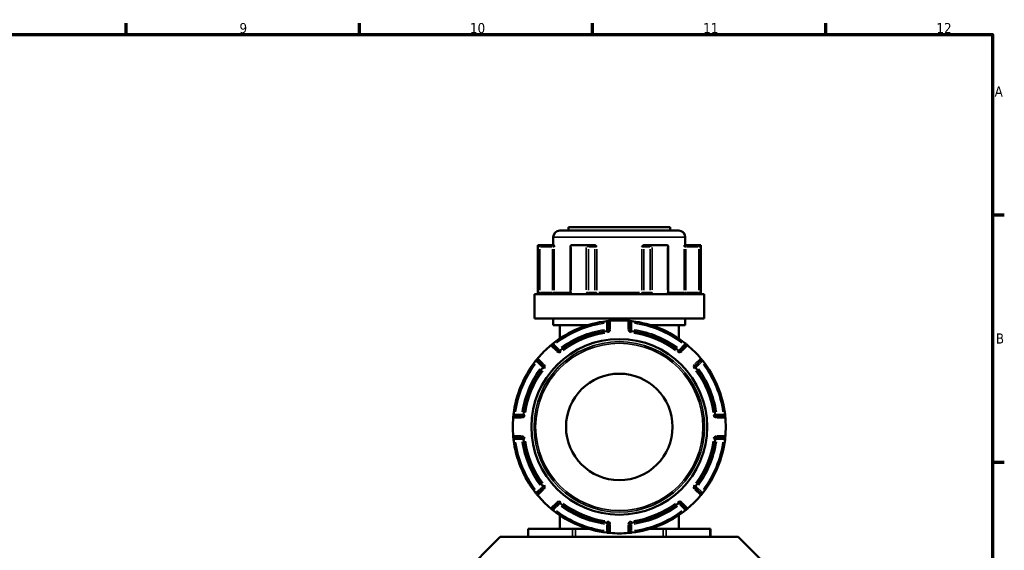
# Model space of a CAD drawing. Header units: millimetres. Extents: x 0 to 926, y 0 to 961.
# Tile 10 of 17: x 529 to 825, y 419 to 578. Entities that reach past the tile are written whole.
import ezdxf

# ---------------------------------------------------------------- set-up
doc = ezdxf.new("R2010")
doc.units = ezdxf.units.MM
for name, color, linetype, lineweight in [('Border (ANSI)', 7, 'Continuous', 70), ('Visible (ANSI)', 7, 'Continuous', 50), ('Visible Narrow (ANSI)', 7, 'Continuous', 35)]:
    doc.layers.add(name, color=color, linetype=linetype, lineweight=lineweight)
doc.styles.add('Note Text (ANSI)', font='tahoma.ttf')

# ---------------------------------------------------------------- blocks, each defined once
blk = doc.blocks.new('Borders Default Border')
at = {"layer": 'Border (ANSI)'}
for p, q in [((560.67, 574), (560.67, 577.45)), ((630.75, 574), (630.75, 577.45)), ((700.83, 574), (700.83, 577.45)), ((770.92, 574), (770.92, 577.45)), ((821, 519.75), (824.45, 519.75)), ((821, 445.5), (824.45, 445.5))]:
    blk.add_line(p, q, dxfattribs=at)
at = {"layer": 'Border (ANSI)', "flags": 128}
blk.add_lwpolyline([(20, 20), (20, 574), (821, 574), (821, 20), (20, 20)], dxfattribs=at)
at = {"layer": 'Border (ANSI)', "attachment_point": 7, "style": 'Note Text (ANSI)'}
for s, insert, char_height in [('9', (594.7, 574.34), 3.05), ('10', (663.96, 574.34), 3.048), ('11', (734.04, 574.4), 3.048), ('12', (804.13, 574.4), 3.048), ('A', (821.63, 555.35), 3.05), ('B', (821.99, 481.1), 3.05)]:
    blk.add_mtext(s, dxfattribs=dict(at, insert=insert, char_height=char_height))

msp = doc.modelspace()

# ---------------------------------------------------------------- linework, layer by layer
at = {"layer": 'Visible (ANSI)'}
for p, q in [((690.982, 515.05), (726.682, 515.05)), ((693.532, 516.05), (724.132, 516.05)), ((693.532, 516.05), (693.532, 515.05)), ((724.132, 516.05), (724.132, 515.05)), ((688.982, 513.05), (688.982, 510.7)), ((728.682, 513.05), (728.682, 510.7)), ((684.332, 510.7), (684.466, 510.7)), ((684.332, 510.7), (684.332, 496)), ((688.796, 510.7), (684.466, 510.7)), ((684.472, 510.697), (684.969, 510.2)), ((689.157, 510.7), (688.796, 510.7)), ((694.184, 510.45), (694.184, 496.5)), ((694.432, 510.7), (698.866, 510.7)), ((701.031, 510.7), (698.866, 510.7)), ((701.27, 510.7), (701.031, 510.7)), ((716.633, 510.7), (716.395, 510.7)), ((718.798, 510.7), (716.633, 510.7)), ((718.798, 510.7), (723.232, 510.7)), ((723.481, 496.5), (723.481, 510.45)), ((728.868, 510.7), (728.508, 510.7)), ((733.198, 510.7), (728.868, 510.7)), ((733.193, 510.697), (732.695, 510.2)), ((733.198, 510.7), (733.332, 510.7)), ((733.332, 510.7), (733.332, 496)), ((683.332, 496), (734.332, 496)), ((683.332, 496), (683.332, 488.65)), ((734.332, 496), (734.332, 488.65)), ((683.332, 488.65), (734.332, 488.65)), ((688.982, 488.65), (688.982, 486.65)), ((728.682, 488.65), (728.682, 486.65)), ((688.982, 486.65), (699.462, 486.65)), ((690.982, 486.65), (690.982, 482.612)), ((705.632, 487.437), (705.632, 485.367)), ((712.032, 485.367), (712.032, 487.437)), ((718.202, 486.65), (728.682, 486.65)), ((726.682, 486.65), (726.682, 482.612)), ((690.367, 479.044), (688.903, 480.507)), ((728.761, 480.507), (727.298, 479.044)), ((684.378, 475.982), (685.841, 474.518)), ((731.823, 474.518), (733.287, 475.982)), ((679.518, 459.253), (677.448, 459.253)), ((740.216, 459.253), (738.146, 459.253)), ((677.448, 452.853), (679.518, 452.853)), ((738.146, 452.853), (740.216, 452.853)), ((685.841, 437.587), (684.378, 436.123)), ((733.287, 436.123), (731.823, 437.587)), ((688.903, 431.598), (690.367, 433.062)), ((727.298, 433.062), (728.761, 431.598)), ((690.982, 429.494), (690.982, 425.455)), ((726.682, 429.494), (726.682, 425.455)), ((705.632, 426.738), (705.632, 424.669)), ((712.032, 424.669), (712.032, 426.738)), ((681.447, 425.455), (681.581, 425.455)), ((681.447, 425.455), (681.447, 423.005)), ((681.581, 425.455), (694.774, 425.455)), ((694.774, 425.455), (695.64, 425.455)), ((695.64, 425.455), (699.462, 425.455)), ((718.202, 425.455), (722.025, 425.455)), ((722.025, 425.455), (722.891, 425.455)), ((722.891, 425.455), (736.084, 425.455)), ((736.084, 425.455), (736.218, 425.455)), ((736.218, 423.005), (736.218, 425.455)), ((673.083, 423.005), (660.833, 410.755)), ((673.083, 423.005), (744.581, 423.005)), ((744.581, 423.005), (756.831, 410.755))]:
    msp.add_line(p, q, dxfattribs=at)
for radius in [26.414, 16]:
    msp.add_circle((708.832, 456.053), radius, dxfattribs=at)
for centre, radius, start, end in [((690.982, 513.05), 2, 90, 180), ((726.682, 513.05), 2, 0, 90), ((708.832, 456.053), 32, 96.74555, 128.25445), ((705.132, 485.367), 0.5, 277.19378, 0), ((706.132, 487.437), 0.5, 94.9171, 180), ((708.832, 456.053), 32, 85.15991, 94.84009), ((711.532, 487.437), 0.5, 0, 85.0829), ((712.532, 485.367), 0.5, 180, 262.80622), ((708.832, 456.053), 32, 51.74555, 83.25445), ((708.832, 456.053), 29.047, 97.19378, 127.80622), ((708.832, 456.053), 29.047, 52.19378, 82.80622), ((708.832, 456.053), 32, 130.15991, 139.84009), ((688.55, 480.154), 0.5, 45, 130.0829), ((729.115, 480.154), 0.5, 49.9171, 135), ((708.832, 456.053), 32, 40.15991, 49.84009), ((684.731, 476.335), 0.5, 139.9171, 225), ((690.72, 479.397), 0.5, 225, 307.80622), ((726.944, 479.397), 0.5, 232.19378, 315), ((732.933, 476.335), 0.5, 315, 40.0829), ((708.832, 456.053), 32, 141.74555, 173.25445), ((708.832, 456.053), 29.047, 142.19378, 172.80622), ((685.488, 474.164), 0.5, 322.19378, 45), ((732.177, 474.164), 0.5, 135, 217.80622), ((708.832, 456.053), 29.047, 7.19378, 37.80622), ((708.832, 456.053), 32, 6.74555, 38.25445), ((708.832, 456.053), 32, 175.15991, 184.84009), ((677.448, 458.753), 0.5, 90, 175.0829), ((679.518, 459.753), 0.5, 270, 352.80622), ((738.146, 459.753), 0.5, 187.19378, 270), ((740.216, 458.753), 0.5, 4.9171, 90), ((708.832, 456.053), 32, 355.15991, 4.84009), ((677.448, 453.353), 0.5, 184.9171, 270), ((679.518, 452.353), 0.5, 7.19378, 90), ((738.146, 452.353), 0.5, 90, 172.80622), ((740.216, 453.353), 0.5, 270, 355.0829), ((708.832, 456.053), 32, 186.74555, 218.25445), ((708.832, 456.053), 29.047, 187.19378, 217.80622), ((708.832, 456.053), 29.047, 322.19378, 352.80622), ((708.832, 456.053), 32, 321.74555, 353.25445), ((685.488, 437.941), 0.5, 315, 37.80622), ((732.177, 437.941), 0.5, 142.19378, 225), ((684.731, 435.77), 0.5, 135, 220.0829), ((708.832, 456.053), 32, 220.15991, 229.84009), ((708.832, 456.053), 32, 310.15991, 319.84009), ((732.933, 435.77), 0.5, 319.9171, 45), ((690.72, 432.708), 0.5, 52.19378, 135), ((708.832, 456.053), 29.047, 232.19378, 262.80622), ((708.832, 456.053), 29.047, 277.19378, 307.80622), ((726.944, 432.708), 0.5, 45, 127.80622), ((688.55, 431.952), 0.5, 229.9171, 315), ((708.832, 456.053), 32, 231.74555, 263.25445), ((708.832, 456.053), 32, 276.74555, 308.25445), ((729.115, 431.952), 0.5, 225, 310.0829), ((705.132, 426.738), 0.5, 0, 82.80622), ((712.532, 426.738), 0.5, 97.19378, 180), ((706.132, 424.669), 0.5, 180, 265.0829), ((708.832, 456.053), 32, 265.15991, 274.84009), ((711.532, 424.669), 0.5, 274.9171, 0)]:
    msp.add_arc(centre, radius, start, end, dxfattribs=at)
for centre, major_axis, start_param, end_param in [((694.684, 510.2), (-0.433, 0.433), 5.8664565, 6.8067841), ((699.118, 510.2), (0.433, -0.433), 1.0471976, 2.5111239), ((718.547, 510.2), (-0.433, -0.433), 3.7720614, 5.2359878), ((722.981, 510.2), (0.433, 0.433), 5.7595865, 6.6999141)]:
    msp.add_ellipse(centre, major_axis=major_axis, ratio=0.5773503, start_param=start_param, end_param=end_param, dxfattribs=at)
for points in [[(684.466, 510.7), (684.468, 510.7), (684.47, 510.699), (684.472, 510.697)], [(694.389, 510.697), (694.404, 510.699), (694.418, 510.7), (694.432, 510.7)], [(698.866, 510.7), (698.882, 510.7), (698.899, 510.699), (698.915, 510.697)], [(718.749, 510.697), (718.766, 510.699), (718.782, 510.7), (718.798, 510.7)], [(723.232, 510.7), (723.247, 510.7), (723.261, 510.699), (723.276, 510.697)], [(733.193, 510.697), (733.194, 510.699), (733.196, 510.7), (733.198, 510.7)], [(706.132, 487.938), (706.118, 487.937), (706.104, 487.936), (706.089, 487.935)], [(711.575, 487.935), (711.561, 487.936), (711.546, 487.937), (711.532, 487.938)], [(688.228, 480.536), (688.217, 480.527), (688.206, 480.518), (688.195, 480.509)], [(729.47, 480.509), (729.459, 480.518), (729.448, 480.527), (729.437, 480.536)], [(684.376, 476.69), (684.367, 476.679), (684.358, 476.668), (684.349, 476.657)], [(733.316, 476.657), (733.307, 476.668), (733.297, 476.679), (733.288, 476.69)], [(676.95, 458.795), (676.949, 458.781), (676.948, 458.767), (676.946, 458.753)], [(740.718, 458.753), (740.717, 458.767), (740.716, 458.781), (740.715, 458.795)], [(676.946, 453.353), (676.948, 453.338), (676.949, 453.324), (676.95, 453.31)], [(740.715, 453.31), (740.716, 453.324), (740.717, 453.338), (740.718, 453.353)], [(684.349, 435.448), (684.358, 435.437), (684.367, 435.426), (684.376, 435.415)], [(733.288, 435.415), (733.297, 435.426), (733.307, 435.437), (733.316, 435.448)], [(688.195, 431.597), (688.206, 431.588), (688.217, 431.578), (688.228, 431.569)], [(729.437, 431.569), (729.448, 431.578), (729.459, 431.588), (729.47, 431.597)], [(706.089, 424.17), (706.104, 424.169), (706.118, 424.168), (706.132, 424.167)], [(711.532, 424.167), (711.546, 424.168), (711.561, 424.169), (711.575, 424.17)]]:
    msp.add_open_spline(points, degree=3, dxfattribs=at)
for points, knots in [([(689.157, 510.7), (689.168, 510.7), (689.18, 510.683), (689.208, 510.614), (689.223, 510.553), (689.253, 510.409), (689.27, 510.309), (689.288, 510.202), (689.288, 510.201), (689.288, 510.2)], [0.236797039, 0.236797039, 0.236797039, 0.236797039, 0.258427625, 0.258427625, 0.2880481, 0.2880481, 0.330048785, 0.330048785, 0.330345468, 0.330345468, 0.330345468, 0.330345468]), ([(701.27, 510.7), (701.349, 510.7), (701.428, 510.683), (701.606, 510.614), (701.695, 510.553), (701.873, 510.409), (701.967, 510.309), (702.066, 510.202), (702.067, 510.201), (702.068, 510.2)], [0.236796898, 0.236796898, 0.236796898, 0.236796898, 0.25842747, 0.25842747, 0.288047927, 0.288047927, 0.330048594, 0.330048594, 0.330345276, 0.330345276, 0.330345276, 0.330345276]), ([(715.597, 510.2), (715.598, 510.201), (715.598, 510.202), (715.698, 510.309), (715.791, 510.409), (715.969, 510.553), (716.059, 510.614), (716.237, 510.683), (716.315, 510.7), (716.395, 510.7)], [-0.000316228, -0.000316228, -0.000316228, -0.000316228, 0, 0, 0.044767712, 0.044767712, 0.076339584, 0.076339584, 0.099395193, 0.099395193, 0.099395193, 0.099395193]), ([(728.376, 510.2), (728.376, 510.201), (728.376, 510.202), (728.395, 510.309), (728.412, 510.409), (728.442, 510.553), (728.457, 510.614), (728.485, 510.683), (728.496, 510.7), (728.508, 510.7)], [-0.000316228, -0.000316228, -0.000316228, -0.000316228, 0, 0, 0.044767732, 0.044767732, 0.076339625, 0.076339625, 0.099395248, 0.099395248, 0.099395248, 0.099395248]), ([(693.882, 496), (693.899, 496), (693.916, 496.003), (693.961, 496.021), (693.987, 496.036), (694.04, 496.084), (694.066, 496.115), (694.112, 496.188), (694.131, 496.228), (694.161, 496.316), (694.172, 496.363), (694.182, 496.441), (694.184, 496.47), (694.184, 496.5)], [0.15574903, 0.15574903, 0.15574903, 0.15574903, 0.18730041, 0.18730041, 0.21885178, 0.21885178, 0.24759391, 0.24759391, 0.27342656, 0.27342656, 0.2985113, 0.2985113, 0.31350591, 0.31350591, 0.31350591, 0.31350591]), ([(723.481, 496.5), (723.481, 496.451), (723.486, 496.402), (723.505, 496.308), (723.519, 496.264), (723.555, 496.184), (723.576, 496.148), (723.621, 496.088), (723.645, 496.064), (723.694, 496.026), (723.717, 496.014), (723.754, 496.002), (723.769, 496), (723.783, 496)], [1.26377211, 1.26377211, 1.26377211, 1.26377211, 1.28863185, 1.28863185, 1.31356122, 1.31356122, 1.33882651, 1.33882651, 1.36522579, 1.36522579, 1.39538059, 1.39538059, 1.42152897, 1.42152897, 1.42152897, 1.42152897]), ([(706.089, 487.935), (706.089, 487.935), (706.01, 487.928), (705.752, 487.904), (705.593, 487.889), (705.307, 487.858), (705.19, 487.845), (705.074, 487.831)], [-0.15750602, -0.15750602, -0.15750602, -0.15750602, -0.09025498, -0.09025498, -0.03471345, -0.03471345, 0, 0, 0, 0]), ([(712.591, 487.831), (712.549, 487.836), (712.506, 487.841), (712.287, 487.866), (712.116, 487.884), (711.864, 487.909), (711.772, 487.917), (711.653, 487.928), (711.615, 487.931), (711.582, 487.934), (711.575, 487.935), (711.575, 487.935)], [-0.15750537, -0.15750537, -0.15750537, -0.15750537, -0.14489859, -0.14489859, -0.09183714, -0.09183714, -0.05102063, -0.05102063, -0.01962332, -0.01962332, 0, 0, 0, 0]), ([(689.019, 481.181), (688.989, 481.157), (688.959, 481.133), (688.788, 480.998), (688.652, 480.888), (688.454, 480.725), (688.382, 480.665), (688.288, 480.587), (688.259, 480.563), (688.233, 480.541), (688.228, 480.536), (688.228, 480.536)], [-0.1575053, -0.1575053, -0.1575053, -0.1575053, -0.14610875, -0.14610875, -0.09260413, -0.09260413, -0.05144674, -0.05144674, -0.01978721, -0.01978721, 0, 0, 0, 0]), ([(729.437, 480.536), (729.437, 480.536), (729.434, 480.539), (729.403, 480.565), (729.325, 480.63), (729.118, 480.801), (729.006, 480.893), (728.807, 481.053), (728.726, 481.117), (728.645, 481.181)], [-0.1575067, -0.1575067, -0.1575067, -0.1575067, -0.14229049, -0.14229049, -0.07905027, -0.07905027, -0.03040395, -0.03040395, 0, 0, 0, 0]), ([(684.349, 476.657), (684.349, 476.657), (684.346, 476.654), (684.32, 476.623), (684.255, 476.545), (684.084, 476.339), (683.992, 476.226), (683.832, 476.027), (683.767, 475.946), (683.704, 475.866)], [-0.1575067, -0.1575067, -0.1575067, -0.1575067, -0.14229049, -0.14229049, -0.07905027, -0.07905027, -0.03040395, -0.03040395, 0, 0, 0, 0]), ([(733.961, 475.866), (733.937, 475.896), (733.913, 475.926), (733.777, 476.097), (733.667, 476.233), (733.505, 476.431), (733.445, 476.503), (733.367, 476.597), (733.342, 476.626), (733.32, 476.652), (733.316, 476.657), (733.316, 476.657)], [-0.1575053, -0.1575053, -0.1575053, -0.1575053, -0.14610875, -0.14610875, -0.09260413, -0.09260413, -0.05144674, -0.05144674, -0.01978721, -0.01978721, 0, 0, 0, 0]), ([(677.054, 459.811), (677.049, 459.769), (677.044, 459.727), (677.019, 459.507), (677.001, 459.336), (676.976, 459.084), (676.968, 458.992), (676.957, 458.873), (676.954, 458.836), (676.951, 458.802), (676.95, 458.795), (676.95, 458.795)], [-0.15750537, -0.15750537, -0.15750537, -0.15750537, -0.14489859, -0.14489859, -0.09183714, -0.09183714, -0.05102063, -0.05102063, -0.01962332, -0.01962332, 0, 0, 0, 0]), ([(740.715, 458.795), (740.715, 458.795), (740.708, 458.875), (740.684, 459.133), (740.668, 459.292), (740.638, 459.578), (740.625, 459.695), (740.611, 459.811)], [-0.15750602, -0.15750602, -0.15750602, -0.15750602, -0.09025498, -0.09025498, -0.03471345, -0.03471345, 0, 0, 0, 0]), ([(676.95, 453.31), (676.95, 453.31), (676.957, 453.23), (676.981, 452.972), (676.996, 452.814), (677.027, 452.527), (677.04, 452.411), (677.054, 452.294)], [-0.15750602, -0.15750602, -0.15750602, -0.15750602, -0.09025498, -0.09025498, -0.03471345, -0.03471345, 0, 0, 0, 0]), ([(740.611, 452.294), (740.616, 452.336), (740.621, 452.379), (740.646, 452.598), (740.664, 452.769), (740.689, 453.021), (740.697, 453.113), (740.708, 453.232), (740.711, 453.27), (740.714, 453.303), (740.715, 453.31), (740.715, 453.31)], [-0.15750537, -0.15750537, -0.15750537, -0.15750537, -0.14489859, -0.14489859, -0.09183714, -0.09183714, -0.05102063, -0.05102063, -0.01962332, -0.01962332, 0, 0, 0, 0]), ([(683.704, 436.24), (683.728, 436.209), (683.752, 436.179), (683.887, 436.008), (683.997, 435.873), (684.16, 435.674), (684.22, 435.602), (684.298, 435.508), (684.322, 435.479), (684.344, 435.453), (684.349, 435.448), (684.349, 435.448)], [-0.1575053, -0.1575053, -0.1575053, -0.1575053, -0.14610875, -0.14610875, -0.09260413, -0.09260413, -0.05144674, -0.05144674, -0.01978721, -0.01978721, 0, 0, 0, 0]), ([(733.316, 435.448), (733.316, 435.448), (733.318, 435.451), (733.344, 435.482), (733.41, 435.56), (733.581, 435.767), (733.673, 435.879), (733.833, 436.078), (733.897, 436.159), (733.961, 436.24)], [-0.1575067, -0.1575067, -0.1575067, -0.1575067, -0.14229049, -0.14229049, -0.07905027, -0.07905027, -0.03040395, -0.03040395, 0, 0, 0, 0]), ([(688.228, 431.569), (688.228, 431.569), (688.231, 431.566), (688.262, 431.54), (688.339, 431.475), (688.546, 431.304), (688.659, 431.212), (688.858, 431.052), (688.938, 430.988), (689.019, 430.924)], [-0.1575067, -0.1575067, -0.1575067, -0.1575067, -0.14229049, -0.14229049, -0.07905027, -0.07905027, -0.03040395, -0.03040395, 0, 0, 0, 0]), ([(728.645, 430.924), (728.676, 430.948), (728.706, 430.972), (728.877, 431.108), (729.012, 431.217), (729.211, 431.38), (729.283, 431.44), (729.376, 431.518), (729.406, 431.543), (729.432, 431.565), (729.437, 431.569), (729.437, 431.569)], [-0.1575053, -0.1575053, -0.1575053, -0.1575053, -0.14610875, -0.14610875, -0.09260413, -0.09260413, -0.05144674, -0.05144674, -0.01978721, -0.01978721, 0, 0, 0, 0]), ([(705.074, 424.274), (705.116, 424.269), (705.158, 424.264), (705.378, 424.239), (705.549, 424.221), (705.8, 424.196), (705.893, 424.188), (706.012, 424.177), (706.049, 424.174), (706.083, 424.171), (706.089, 424.17), (706.089, 424.17)], [-0.15750537, -0.15750537, -0.15750537, -0.15750537, -0.14489859, -0.14489859, -0.09183714, -0.09183714, -0.05102063, -0.05102063, -0.01962332, -0.01962332, 0, 0, 0, 0]), ([(711.575, 424.17), (711.575, 424.17), (711.655, 424.177), (711.913, 424.201), (712.071, 424.216), (712.357, 424.247), (712.474, 424.26), (712.591, 424.274)], [-0.15750602, -0.15750602, -0.15750602, -0.15750602, -0.09025498, -0.09025498, -0.03471345, -0.03471345, 0, 0, 0, 0])]:
    msp.add_open_spline(points, degree=3, knots=knots, dxfattribs=at)
at = {"layer": 'Visible Narrow (ANSI)'}
for p, q in [((728.438, 513.05), (689.227, 513.05)), ((684.472, 509.987), (684.472, 497.21)), ((684.969, 497.185), (684.969, 509.515)), ((685.161, 510.2), (688.605, 510.2)), ((688.796, 510.699), (688.796, 510.239)), ((688.796, 509.515), (688.796, 497.185)), ((688.831, 510.2), (689.281, 510.2)), ((689.288, 497.185), (689.288, 509.515)), ((694.389, 497.21), (694.389, 509.987)), ((698.915, 509.987), (698.915, 497.21)), ((699.551, 497.185), (699.551, 509.515)), ((699.646, 510.2), (701.369, 510.2)), ((701.464, 509.515), (701.464, 497.185)), ((701.483, 510.2), (702.034, 510.2)), ((702.068, 497.185), (702.068, 509.515)), ((715.597, 509.515), (715.597, 497.185)), ((715.63, 510.2), (716.182, 510.2)), ((716.2, 497.185), (716.2, 509.515)), ((716.296, 510.2), (718.018, 510.2)), ((718.114, 509.515), (718.114, 497.185)), ((718.749, 497.21), (718.749, 509.987)), ((723.276, 509.987), (723.276, 497.21)), ((728.376, 509.515), (728.376, 497.185)), ((728.383, 510.2), (728.834, 510.2)), ((728.868, 510.239), (728.868, 510.699)), ((728.868, 497.185), (728.868, 509.515)), ((729.06, 510.2), (732.504, 510.2)), ((732.695, 509.515), (732.695, 497.185)), ((733.193, 497.21), (733.193, 509.987)), ((684.933, 496.5), (684.477, 496.5)), ((688.605, 496.5), (685.161, 496.5)), ((688.796, 496.461), (688.796, 496.002)), ((689.281, 496.5), (688.831, 496.5)), ((689.394, 496.5), (693.811, 496.5)), ((694.37, 496.5), (694.184, 496.5)), ((699.531, 496.5), (698.949, 496.5)), ((701.369, 496.5), (699.646, 496.5)), ((702.034, 496.5), (701.483, 496.5)), ((702.721, 496.5), (714.944, 496.5)), ((716.182, 496.5), (715.63, 496.5)), ((718.018, 496.5), (716.296, 496.5)), ((718.715, 496.5), (718.133, 496.5)), ((723.48, 496.5), (723.294, 496.5)), ((723.853, 496.5), (728.27, 496.5)), ((728.834, 496.5), (728.383, 496.5)), ((728.868, 496.002), (728.868, 496.461)), ((732.504, 496.5), (729.06, 496.5)), ((733.187, 496.5), (732.732, 496.5)), ((705.074, 487.83), (705.128, 487.373)), ((705.132, 487.236), (705.132, 485.465)), ((705.137, 485.328), (705.195, 484.872)), ((705.631, 485.367), (705.172, 485.367)), ((706.093, 485.367), (705.634, 485.367)), ((706.132, 485.495), (706.132, 487.81)), ((711.532, 487.81), (711.532, 485.495)), ((712.031, 485.367), (711.572, 485.367)), ((712.493, 485.367), (712.034, 485.367)), ((712.47, 484.872), (712.527, 485.328)), ((712.532, 485.465), (712.532, 487.236)), ((712.537, 487.373), (712.591, 487.83)), ((705.195, 484.869), (705.253, 484.413)), ((712.412, 484.413), (712.469, 484.869)), ((688.286, 480.418), (689.922, 478.781)), ((689.305, 480.819), (689.02, 481.18)), ((690.651, 479.467), (689.398, 480.719)), ((690.693, 479.369), (690.368, 479.045)), ((691.026, 479.003), (690.744, 479.366)), ((726.92, 479.366), (726.639, 479.003)), ((727.297, 479.045), (726.972, 479.369)), ((728.266, 480.719), (727.014, 479.467)), ((727.742, 478.781), (729.379, 480.418)), ((728.644, 481.18), (728.36, 480.819)), ((686.104, 474.963), (684.467, 476.599)), ((690.366, 479.042), (690.041, 478.718)), ((691.309, 478.638), (691.028, 479.001)), ((726.637, 479.001), (726.355, 478.638)), ((727.624, 478.718), (727.299, 479.042)), ((733.197, 476.599), (731.561, 474.963)), ((683.705, 475.865), (684.066, 475.58)), ((684.166, 475.486), (685.418, 474.234)), ((685.84, 474.517), (685.516, 474.192)), ((685.519, 474.14), (685.882, 473.859)), ((686.167, 474.844), (685.842, 474.519)), ((685.884, 473.857), (686.247, 473.576)), ((731.418, 473.576), (731.781, 473.857)), ((731.822, 474.519), (731.497, 474.844)), ((731.783, 473.859), (732.146, 474.14)), ((732.149, 474.192), (731.824, 474.517)), ((732.246, 474.234), (733.499, 475.486)), ((733.599, 475.58), (733.96, 475.865)), ((677.511, 459.757), (677.055, 459.811)), ((677.075, 458.753), (679.39, 458.753)), ((679.42, 459.753), (677.649, 459.753)), ((679.518, 459.713), (679.518, 459.254)), ((679.518, 459.251), (679.518, 458.792)), ((680.013, 459.69), (679.557, 459.748)), ((680.471, 459.632), (680.016, 459.69)), ((737.649, 459.69), (737.193, 459.632)), ((738.107, 459.748), (737.652, 459.69)), ((738.146, 459.254), (738.146, 459.713)), ((738.146, 458.792), (738.146, 459.251)), ((740.016, 459.753), (738.245, 459.753)), ((738.275, 458.753), (740.59, 458.753)), ((740.609, 459.811), (740.153, 459.757)), ((679.39, 453.353), (677.075, 453.353)), ((679.518, 453.313), (679.518, 452.854)), ((679.518, 452.851), (679.518, 452.392)), ((738.146, 452.854), (738.146, 453.313)), ((738.146, 452.392), (738.146, 452.851)), ((740.59, 453.353), (738.275, 453.353)), ((677.055, 452.294), (677.511, 452.348)), ((677.649, 452.353), (679.42, 452.353)), ((679.557, 452.358), (680.013, 452.415)), ((680.016, 452.415), (680.471, 452.473)), ((737.193, 452.473), (737.649, 452.415)), ((737.652, 452.415), (738.107, 452.358)), ((738.245, 452.353), (740.016, 452.353)), ((740.153, 452.348), (740.609, 452.294)), ((685.882, 438.246), (685.519, 437.965)), ((686.247, 438.53), (685.884, 438.248)), ((731.781, 438.248), (731.418, 438.53)), ((732.146, 437.965), (731.783, 438.246)), ((684.066, 436.525), (683.705, 436.241)), ((685.418, 437.871), (684.166, 436.619)), ((684.467, 435.506), (686.104, 437.143)), ((685.516, 437.913), (685.84, 437.588)), ((685.842, 437.586), (686.167, 437.261)), ((731.497, 437.261), (731.822, 437.586)), ((731.561, 437.143), (733.197, 435.506)), ((731.824, 437.588), (732.149, 437.913)), ((733.499, 436.619), (732.246, 437.871)), ((733.96, 436.241), (733.599, 436.525)), ((689.922, 433.324), (688.286, 431.688)), ((689.398, 431.386), (690.651, 432.639)), ((690.041, 433.387), (690.366, 433.063)), ((690.368, 433.061), (690.693, 432.736)), ((690.744, 432.739), (691.026, 433.102)), ((691.028, 433.104), (691.309, 433.467)), ((726.355, 433.467), (726.637, 433.104)), ((726.639, 433.102), (726.92, 432.739)), ((726.972, 432.736), (727.297, 433.061)), ((727.014, 432.639), (728.266, 431.386)), ((727.299, 433.063), (727.624, 433.387)), ((729.379, 431.688), (727.742, 433.324)), ((689.02, 430.925), (689.305, 431.286)), ((728.36, 431.286), (728.644, 430.925)), ((705.132, 426.64), (705.132, 424.869)), ((705.195, 427.233), (705.137, 426.777)), ((705.172, 426.738), (705.631, 426.738)), ((705.253, 427.692), (705.195, 427.236)), ((705.634, 426.738), (706.093, 426.738)), ((706.132, 424.295), (706.132, 426.61)), ((711.532, 426.61), (711.532, 424.295)), ((711.572, 426.738), (712.031, 426.738)), ((712.034, 426.738), (712.493, 426.738)), ((712.469, 427.236), (712.412, 427.692)), ((712.527, 426.777), (712.47, 427.233)), ((712.532, 424.869), (712.532, 426.64)), ((681.581, 423.128), (681.581, 425.333)), ((694.774, 425.333), (694.774, 423.128)), ((695.64, 423.128), (695.64, 425.333)), ((705.128, 424.732), (705.074, 424.276)), ((712.591, 424.276), (712.537, 424.732)), ((722.025, 425.333), (722.025, 423.128)), ((722.891, 423.128), (722.891, 425.333)), ((736.084, 425.333), (736.084, 423.128))]:
    msp.add_line(p, q, dxfattribs=at)
for radius in [25.625, 25.126]:
    msp.add_circle((708.832, 456.053), radius, dxfattribs=at)
for centre, radius, start, end in [((708.832, 456.053), 31.5, 98.321, 126.679), ((705.132, 485.367), 1, 281.33409, 355.85969), ((712.532, 485.367), 1, 184.14031, 258.66591), ((708.832, 456.053), 31.5, 53.321, 81.679), ((708.832, 456.053), 29.547, 98.72441, 126.27559), ((708.832, 456.053), 28.547, 98.72441, 126.27559), ((708.832, 456.053), 28.547, 53.72441, 81.27559), ((708.832, 456.053), 29.547, 53.72441, 81.27559), ((690.72, 479.397), 1, 229.14031, 303.66591), ((726.944, 479.397), 1, 236.33409, 310.85969), ((708.832, 456.053), 31.5, 143.321, 171.679), ((708.832, 456.053), 29.547, 143.72441, 171.27559), ((685.488, 474.164), 1, 326.33409, 40.85969), ((732.177, 474.164), 1, 139.14031, 213.66591), ((708.832, 456.053), 29.547, 8.72441, 36.27559), ((708.832, 456.053), 31.5, 8.321, 36.679), ((708.832, 456.053), 28.547, 143.72441, 171.27559), ((708.832, 456.053), 28.547, 8.72441, 36.27559), ((679.518, 459.753), 1, 274.14031, 348.66591), ((738.146, 459.753), 1, 191.33409, 265.85969), ((679.518, 452.353), 1, 11.33409, 85.85969), ((738.146, 452.353), 1, 94.14031, 168.66591), ((708.832, 456.053), 31.5, 188.321, 216.679), ((708.832, 456.053), 29.547, 188.72441, 216.27559), ((708.832, 456.053), 28.547, 188.72441, 216.27559), ((708.832, 456.053), 28.547, 323.72441, 351.27559), ((708.832, 456.053), 29.547, 323.72441, 351.27559), ((708.832, 456.053), 31.5, 323.321, 351.679), ((685.488, 437.941), 1, 319.14031, 33.66591), ((732.177, 437.941), 1, 146.33409, 220.85969), ((690.72, 432.708), 1, 56.33409, 130.85969), ((708.832, 456.053), 29.547, 233.72441, 261.27559), ((708.832, 456.053), 28.547, 233.72441, 261.27559), ((708.832, 456.053), 28.547, 278.72441, 306.27559), ((708.832, 456.053), 29.547, 278.72441, 306.27559), ((726.944, 432.708), 1, 49.14031, 123.66591), ((708.832, 456.053), 31.5, 233.321, 261.679), ((708.832, 456.053), 31.5, 278.321, 306.679), ((705.132, 426.738), 1, 4.14031, 78.66591), ((712.532, 426.738), 1, 101.33409, 175.85969)]:
    msp.add_arc(centre, radius, start, end, dxfattribs=at)
for centre, major_axis, ratio, start_param, end_param in [((701.031, 510.2), (0, 0.5), 0.8660254, 4.7909288, 6.2046455), ((716.633, 510.2), (0, 0.5), 0.8660254, 0.0785398, 1.4922565), ((688.796, 496.5), (0, -0.5), 0.9845793, 0.0785398, 1.4922565), ((701.897, 496.5), (0, -0.5), 0.8660254, 4.7909288, 6.2046455), ((701.897, 496.5), (0, -0.5), 0.3407884, 0.0785398, 1.4922565), ((715.767, 496.5), (0, -0.5), 0.3407884, 4.7909288, 6.2046455), ((715.767, 496.5), (0, -0.5), 0.8660254, 0.0785398, 1.4922565), ((728.868, 496.5), (0, -0.5), 0.9845793, 4.7909288, 6.2046455)]:
    msp.add_ellipse(centre, major_axis=major_axis, ratio=ratio, start_param=start_param, end_param=end_param, dxfattribs=at)
for points, knots in [([(684.472, 496.5), (684.472, 496.436), (684.473, 496.371), (684.476, 496.206), (684.48, 496.108), (684.486, 496.012), (684.487, 496.006), (684.487, 496)], [0.631886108, 0.631886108, 0.631886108, 0.631886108, 0.651250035, 0.651250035, 0.682232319, 0.682232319, 0.684271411, 0.684271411, 0.684271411, 0.684271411]), ([(685.098, 496), (685.09, 496), (685.083, 496.002), (685.052, 496.018), (685.03, 496.053), (685, 496.148), (684.99, 496.2), (684.977, 496.304), (684.973, 496.353), (684.97, 496.436), (684.969, 496.468), (684.969, 496.5)], [-0.78964304, -0.78964304, -0.78964304, -0.78964304, -0.77486935, -0.77486935, -0.72250929, -0.72250929, -0.68223232, -0.68223232, -0.65125004, -0.65125004, -0.63188611, -0.63188611, -0.63188611, -0.63188611]), ([(694.278, 496), (694.31, 496.067), (694.335, 496.138), (694.377, 496.305), (694.389, 496.403), (694.389, 496.5)], [0.261120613, 0.261120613, 0.261120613, 0.261120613, 0.28428582, 0.28428582, 0.313505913, 0.313505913, 0.313505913, 0.313505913]), ([(698.915, 496.5), (698.915, 496.436), (698.921, 496.371), (698.952, 496.206), (698.985, 496.108), (699.035, 496.012), (699.038, 496.006), (699.041, 496)], [0.63188605, 0.63188605, 0.63188605, 0.63188605, 0.651253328, 0.651253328, 0.682240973, 0.682240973, 0.684271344, 0.684271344, 0.684271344, 0.684271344]), ([(700.048, 496), (700.023, 496), (699.999, 496.002), (699.888, 496.018), (699.806, 496.053), (699.686, 496.148), (699.643, 496.2), (699.587, 496.304), (699.57, 496.353), (699.554, 496.436), (699.551, 496.468), (699.551, 496.5)], [-0.78964294, -0.78964294, -0.78964294, -0.78964294, -0.77489403, -0.77489403, -0.72252491, -0.72252491, -0.68224097, -0.68224097, -0.65125333, -0.65125333, -0.63188605, -0.63188605, -0.63188605, -0.63188605]), ([(718.114, 496.5), (718.114, 496.468), (718.111, 496.436), (718.095, 496.353), (718.078, 496.304), (718.022, 496.2), (717.978, 496.148), (717.859, 496.053), (717.776, 496.018), (717.666, 496.002), (717.641, 496), (717.616, 496)], [0, 0, 0, 0, 0.01936722, 0.01936722, 0.05035476, 0.05035476, 0.09063857, 0.09063857, 0.14300752, 0.14300752, 0.15775689, 0.15775689, 0.15775689, 0.15775689]), ([(718.623, 496), (718.626, 496.006), (718.63, 496.012), (718.679, 496.108), (718.713, 496.206), (718.743, 496.371), (718.749, 496.436), (718.749, 496.5)], [-0.052385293, -0.052385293, -0.052385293, -0.052385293, -0.05035476, -0.05035476, -0.019367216, -0.019367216, 0, 0, 0, 0]), ([(723.276, 496.5), (723.276, 496.436), (723.281, 496.371), (723.308, 496.206), (723.337, 496.108), (723.381, 496.012), (723.384, 496.006), (723.387, 496)], [1.263772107, 1.263772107, 1.263772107, 1.263772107, 1.28314156, 1.28314156, 1.314132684, 1.314132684, 1.316157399, 1.316157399, 1.316157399, 1.316157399]), ([(732.695, 496.5), (732.695, 496.451), (732.694, 496.403), (732.686, 496.281), (732.677, 496.212), (732.648, 496.083), (732.625, 496.032), (732.587, 496.004), (732.577, 496), (732.567, 496)], [-0.63188605, -0.63188605, -0.63188605, -0.63188605, -0.60266596, -0.60266596, -0.55591381, -0.55591381, -0.49513602, -0.49513602, -0.47412919, -0.47412919, -0.47412919, -0.47412919]), ([(733.177, 496), (733.182, 496.067), (733.185, 496.138), (733.191, 496.305), (733.193, 496.403), (733.193, 496.5)], [0.579500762, 0.579500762, 0.579500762, 0.579500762, 0.60266596, 0.60266596, 0.631886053, 0.631886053, 0.631886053, 0.631886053]), ([(705.132, 487.335), (705.19, 487.348), (705.247, 487.361), (705.388, 487.391), (705.466, 487.406), (705.593, 487.43), (705.632, 487.437), (705.632, 487.437)], [0, 0, 0, 0, 0.03471345, 0.03471345, 0.09025498, 0.09025498, 0.15750602, 0.15750602, 0.15750602, 0.15750602]), ([(712.032, 487.437), (712.032, 487.437), (712.036, 487.436), (712.052, 487.433), (712.07, 487.43), (712.129, 487.419), (712.175, 487.411), (712.298, 487.387), (712.383, 487.369), (712.491, 487.344), (712.511, 487.339), (712.532, 487.335)], [0, 0, 0, 0, 0.01962332, 0.01962332, 0.05102063, 0.05102063, 0.09183714, 0.09183714, 0.14489859, 0.14489859, 0.15750537, 0.15750537, 0.15750537, 0.15750537]), ([(688.903, 480.507), (688.903, 480.507), (688.906, 480.509), (688.92, 480.519), (688.935, 480.53), (688.985, 480.564), (689.024, 480.591), (689.13, 480.662), (689.203, 480.71), (689.296, 480.768), (689.312, 480.778), (689.329, 480.789)], [0, 0, 0, 0, 0.01978721, 0.01978721, 0.05144674, 0.05144674, 0.09260413, 0.09260413, 0.14610875, 0.14610875, 0.1575053, 0.1575053, 0.1575053, 0.1575053]), ([(728.336, 480.789), (728.38, 480.761), (728.423, 480.734), (728.531, 480.665), (728.591, 480.624), (728.702, 480.549), (728.743, 480.52), (728.76, 480.508), (728.761, 480.507), (728.761, 480.507)], [0, 0, 0, 0, 0.03040395, 0.03040395, 0.07905027, 0.07905027, 0.14229049, 0.14229049, 0.1575067, 0.1575067, 0.1575067, 0.1575067]), ([(684.096, 475.556), (684.123, 475.6), (684.151, 475.644), (684.22, 475.751), (684.26, 475.812), (684.336, 475.922), (684.365, 475.964), (684.377, 475.98), (684.378, 475.982), (684.378, 475.982)], [0, 0, 0, 0, 0.03040395, 0.03040395, 0.07905027, 0.07905027, 0.14229049, 0.14229049, 0.1575067, 0.1575067, 0.1575067, 0.1575067]), ([(733.287, 475.982), (733.287, 475.982), (733.289, 475.979), (733.299, 475.965), (733.31, 475.95), (733.344, 475.9), (733.371, 475.861), (733.442, 475.755), (733.49, 475.682), (733.548, 475.589), (733.558, 475.572), (733.568, 475.556)], [0, 0, 0, 0, 0.01978721, 0.01978721, 0.05144674, 0.05144674, 0.09260413, 0.09260413, 0.14610875, 0.14610875, 0.1575053, 0.1575053, 0.1575053, 0.1575053]), ([(677.448, 459.253), (677.448, 459.253), (677.449, 459.256), (677.452, 459.272), (677.455, 459.291), (677.465, 459.349), (677.474, 459.395), (677.498, 459.519), (677.516, 459.603), (677.541, 459.711), (677.545, 459.732), (677.55, 459.753)], [0, 0, 0, 0, 0.01962332, 0.01962332, 0.05102063, 0.05102063, 0.09183714, 0.09183714, 0.14489859, 0.14489859, 0.15750537, 0.15750537, 0.15750537, 0.15750537]), ([(740.114, 459.753), (740.128, 459.695), (740.141, 459.638), (740.171, 459.497), (740.186, 459.419), (740.21, 459.292), (740.216, 459.253), (740.216, 459.253)], [0, 0, 0, 0, 0.03471345, 0.03471345, 0.09025498, 0.09025498, 0.15750602, 0.15750602, 0.15750602, 0.15750602]), ([(677.55, 452.353), (677.537, 452.41), (677.524, 452.468), (677.494, 452.608), (677.478, 452.686), (677.455, 452.814), (677.448, 452.853), (677.448, 452.853)], [0, 0, 0, 0, 0.03471345, 0.03471345, 0.09025498, 0.09025498, 0.15750602, 0.15750602, 0.15750602, 0.15750602]), ([(740.216, 452.853), (740.216, 452.853), (740.216, 452.849), (740.213, 452.833), (740.21, 452.814), (740.199, 452.756), (740.191, 452.71), (740.166, 452.586), (740.149, 452.502), (740.124, 452.394), (740.119, 452.373), (740.114, 452.353)], [0, 0, 0, 0, 0.01962332, 0.01962332, 0.05102063, 0.05102063, 0.09183714, 0.09183714, 0.14489859, 0.14489859, 0.15750537, 0.15750537, 0.15750537, 0.15750537]), ([(684.378, 436.123), (684.378, 436.123), (684.376, 436.126), (684.366, 436.14), (684.355, 436.156), (684.32, 436.205), (684.294, 436.244), (684.223, 436.35), (684.175, 436.423), (684.117, 436.516), (684.107, 436.533), (684.096, 436.549)], [0, 0, 0, 0, 0.01978721, 0.01978721, 0.05144674, 0.05144674, 0.09260413, 0.09260413, 0.14610875, 0.14610875, 0.1575053, 0.1575053, 0.1575053, 0.1575053]), ([(733.568, 436.549), (733.541, 436.505), (733.514, 436.462), (733.444, 436.354), (733.404, 436.293), (733.329, 436.183), (733.3, 436.141), (733.288, 436.125), (733.287, 436.123), (733.287, 436.123)], [0, 0, 0, 0, 0.03040395, 0.03040395, 0.07905027, 0.07905027, 0.14229049, 0.14229049, 0.1575067, 0.1575067, 0.1575067, 0.1575067]), ([(689.329, 431.317), (689.285, 431.344), (689.241, 431.371), (689.134, 431.441), (689.073, 431.481), (688.963, 431.556), (688.921, 431.585), (688.905, 431.597), (688.903, 431.598), (688.903, 431.598)], [0, 0, 0, 0, 0.03040395, 0.03040395, 0.07905027, 0.07905027, 0.14229049, 0.14229049, 0.1575067, 0.1575067, 0.1575067, 0.1575067]), ([(728.761, 431.598), (728.761, 431.598), (728.759, 431.596), (728.745, 431.586), (728.729, 431.575), (728.679, 431.541), (728.641, 431.514), (728.534, 431.443), (728.461, 431.395), (728.369, 431.337), (728.352, 431.327), (728.336, 431.317)], [0, 0, 0, 0, 0.01978721, 0.01978721, 0.05144674, 0.05144674, 0.09260413, 0.09260413, 0.14610875, 0.14610875, 0.1575053, 0.1575053, 0.1575053, 0.1575053]), ([(705.632, 424.669), (705.632, 424.669), (705.629, 424.669), (705.612, 424.672), (705.594, 424.675), (705.535, 424.686), (705.49, 424.694), (705.366, 424.719), (705.282, 424.736), (705.174, 424.761), (705.153, 424.766), (705.132, 424.771)], [0, 0, 0, 0, 0.01962332, 0.01962332, 0.05102063, 0.05102063, 0.09183714, 0.09183714, 0.14489859, 0.14489859, 0.15750537, 0.15750537, 0.15750537, 0.15750537]), ([(712.532, 424.771), (712.475, 424.757), (712.417, 424.744), (712.277, 424.714), (712.199, 424.699), (712.071, 424.675), (712.032, 424.669), (712.032, 424.669)], [0, 0, 0, 0, 0.03471345, 0.03471345, 0.09025498, 0.09025498, 0.15750602, 0.15750602, 0.15750602, 0.15750602])]:
    msp.add_open_spline(points, degree=3, knots=knots, dxfattribs=at)

# ---------------------------------------------------------------- block references
msp.add_blockref('Borders Default Border', (0, 0))

doc.saveas('drawing.dxf')
